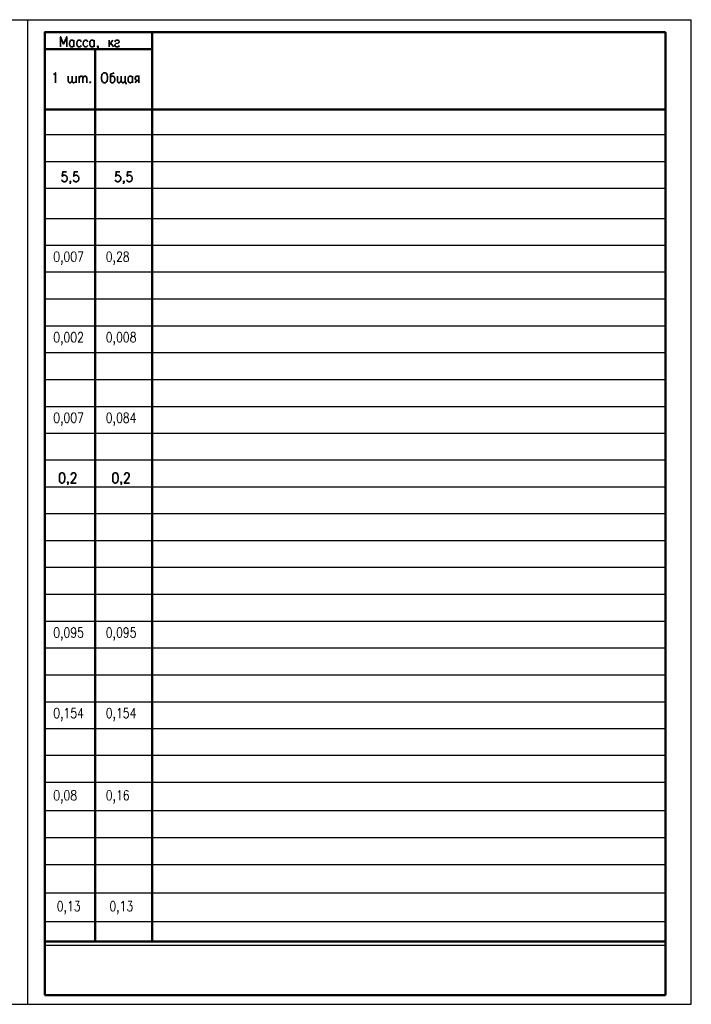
# Model space of a CAD drawing. Extents: x -412 to 8, y 12 to 309.
# Tile 3 of 3: x -195 to 8, y 12 to 309. Entities that reach past the tile are written whole.
import ezdxf

# ---------------------------------------------------------------- set-up
doc = ezdxf.new("R2010")
doc.units = 0
doc.layers.get('0').update_dxf_attribs({"lineweight": 25})
doc.layers.add('Text', color=3, linetype='Continuous')
doc.styles.add('Style1', font='romans.shx', dxfattribs={"width": 0.8})

msp = doc.modelspace()

# ---------------------------------------------------------------- linework, layer by layer
for p, q in [((-412.19, 309.09), (7.81, 309.09)), ((7.81, 12.09), (7.81, 309.09)), ((-412.19, 12.09), (7.81, 12.09))]:
    msp.add_line(p, q)
at = {"color": 7, "lineweight": 25}
msp.add_line((-192.36, 12.09), (-192.36, 309.09), dxfattribs=at)
at = {"color": 7, "lineweight": 50}
for p, q in [((-187.28, 305.31), (-187.28, 14.82)), ((-154.86, 305.31), (-154.86, 31.07)), ((-154.86, 305.31), (-154.86, 300.23)), ((0, 14.82), (0, 305.31)), ((-172.13, 300.23), (-172.13, 31.07)), ((-187.28, 14.82), (0, 14.82))]:
    msp.add_line(p, q, dxfattribs=at)
at = {"color": 7, "lineweight": 50, "flags": 128}
for points in [[(0, 305.31), (-187.28, 305.31)], [(-187.28, 305.31), (-172.13, 305.31)], [(-154.86, 305.31), (-187.28, 305.31), (-187.28, 290.15), (-187.28, 305.31)], [(-154.86, 300.23), (-187.28, 300.23)], [(-187.28, 282.02), (0, 282.02)], [(-187.28, 31.07), (0, 31.07)]]:
    msp.add_lwpolyline(points, dxfattribs=at)
at = {"color": 7, "lineweight": 35, "flags": 128}
for points in [[(-180.68, 300.91), (-180.68, 303.95), (-181.61, 301.75), (-182.54, 303.95), (-182.54, 300.91)], [(-178.48, 301.33), (-178.73, 300.99), (-178.9, 300.91), (-179.32, 300.91), (-179.49, 300.99), (-179.66, 301.16), (-179.75, 301.33), (-179.83, 301.75), (-179.83, 302.01), (-179.75, 302.43), (-179.49, 302.77), (-179.32, 302.94), (-178.9, 302.94), (-178.73, 302.77), (-178.48, 302.43)], [(-178.48, 302.94), (-178.48, 300.91)], [(-176.28, 302.43), (-176.53, 302.77), (-176.7, 302.94), (-177.12, 302.94), (-177.29, 302.77), (-177.55, 302.43), (-177.63, 302.01), (-177.63, 301.75), (-177.55, 301.33), (-177.29, 300.99), (-177.12, 300.91), (-176.7, 300.91), (-176.53, 300.99), (-176.28, 301.33)], [(-174.33, 302.43), (-174.58, 302.77), (-174.75, 302.94), (-175.09, 302.94), (-175.34, 302.77), (-175.6, 302.43), (-175.68, 302.01), (-175.68, 301.75), (-175.6, 301.33), (-175.34, 300.99), (-175.09, 300.91), (-174.75, 300.91), (-174.58, 300.99), (-174.33, 301.33)], [(-172.38, 301.33), (-172.55, 300.99), (-172.8, 300.91), (-173.14, 300.91), (-173.4, 300.99), (-173.48, 301.16), (-173.65, 301.33), (-173.74, 301.75), (-173.74, 302.01), (-173.65, 302.43), (-173.4, 302.77), (-173.14, 302.94), (-172.8, 302.94), (-172.55, 302.77), (-172.38, 302.43)], [(-172.38, 302.94), (-172.38, 300.91)], [(-171.2, 300.99), (-171.28, 300.91), (-171.45, 300.99), (-171.28, 301.16), (-171.2, 300.99), (-171.2, 300.74), (-171.28, 300.48), (-171.45, 300.31)], [(-167.81, 302.94), (-167.81, 300.91)], [(-166.71, 302.94), (-167.81, 301.5)], [(-167.39, 302.01), (-166.54, 300.91)], [(-166.12, 302.43), (-165.95, 302.77), (-165.61, 302.94), (-165.27, 302.94), (-164.93, 302.77), (-164.85, 302.43), (-164.93, 302.18), (-165.18, 302.01), (-165.78, 301.92), (-165.95, 301.75), (-166.12, 301.5), (-166.12, 301.33), (-165.95, 300.99), (-165.61, 300.91), (-165.27, 300.91), (-164.93, 300.99), (-164.85, 301.33)], [(-184.69, 292.52), (-184.44, 292.69), (-184.1, 293.11), (-184.1, 290.07)], [(-179.02, 290.66), (-179.36, 290.23), (-179.61, 290.07), (-179.87, 290.07), (-180.03, 290.23), (-180.2, 290.66), (-180.2, 292.1)], [(-177.83, 290.66), (-178.26, 290.23), (-178.43, 290.07), (-178.68, 290.07), (-178.93, 290.23), (-179.02, 290.66), (-179.02, 292.1)], [(-177.83, 290.07), (-177.83, 292.1)], [(-176.9, 292.1), (-176.9, 290.07)], [(-176.9, 291.5), (-176.56, 291.93), (-176.39, 292.1), (-176.14, 292.1), (-175.89, 291.93), (-175.8, 291.5), (-175.8, 290.07)], [(-175.8, 291.5), (-175.46, 291.93), (-175.21, 292.1), (-174.95, 292.1), (-174.79, 291.93), (-174.62, 291.5), (-174.62, 290.07)], [(-169.54, 293.11), (-169.03, 293.11), (-168.77, 292.94), (-168.6, 292.69), (-168.44, 292.35), (-168.35, 291.93), (-168.35, 291.25), (-168.44, 290.74), (-168.6, 290.49), (-168.77, 290.23), (-169.03, 290.07), (-169.54, 290.07), (-169.71, 290.23), (-169.96, 290.49), (-170.04, 290.74), (-170.21, 291.25), (-170.21, 291.93), (-170.04, 292.35), (-169.96, 292.69), (-169.71, 292.94), (-169.54, 293.11)], [(-166.4, 293.11), (-166.57, 292.94), (-167.17, 292.77), (-167.42, 292.69), (-167.5, 292.35), (-167.5, 290.66), (-167.42, 290.32), (-167.33, 290.23), (-167.08, 290.07), (-166.74, 290.07), (-166.49, 290.23), (-166.23, 290.49), (-166.15, 290.91), (-166.15, 291.25), (-166.23, 291.67), (-166.4, 291.76), (-166.49, 291.93), (-166.74, 292.1), (-167.08, 292.1), (-167.33, 291.93), (-167.5, 291.67)], [(-164.2, 290.66), (-164.54, 290.23), (-164.79, 290.07), (-164.96, 290.07), (-165.22, 290.23), (-165.3, 290.66), (-165.3, 292.1)], [(-163.02, 290.66), (-163.36, 290.23), (-163.61, 290.07), (-163.86, 290.07), (-164.03, 290.23), (-164.2, 290.66), (-164.2, 292.1)], [(-163.02, 292.1), (-163.02, 290.07), (-162.76, 290.07), (-162.76, 289.64)], [(-160.82, 290.49), (-161.07, 290.23), (-161.32, 290.07), (-161.66, 290.07), (-161.83, 290.23), (-162, 290.32), (-162.09, 290.49), (-162.17, 290.91), (-162.17, 291.25), (-162.09, 291.67), (-161.83, 291.93), (-161.66, 292.1), (-161.32, 292.1), (-161.07, 291.93), (-160.82, 291.67)], [(-160.82, 292.1), (-160.82, 290.07)], [(-158.87, 290.07), (-158.87, 292.1), (-159.55, 292.1), (-159.8, 291.93), (-159.88, 291.76), (-160.05, 291.5), (-160.05, 291.34), (-159.88, 291.08), (-159.8, 290.91), (-159.55, 290.74), (-158.87, 290.74)], [(-173.6, 290.32), (-173.68, 290.23), (-173.6, 290.07), (-173.43, 290.23), (-173.6, 290.32)], [(-160.05, 290.07), (-159.55, 290.74)], [(-180.76, 263.23), (-181.86, 263.23), (-182.03, 261.87), (-181.86, 262.04), (-181.53, 262.21), (-181.19, 262.21), (-180.85, 262.04), (-180.59, 261.79), (-180.51, 261.37), (-180.51, 261.03), (-180.59, 260.6), (-180.85, 260.35), (-181.19, 260.18), (-181.53, 260.18), (-181.86, 260.35), (-182.03, 260.43), (-182.12, 260.77)], [(-177.29, 263.23), (-178.39, 263.23), (-178.56, 261.87), (-178.39, 262.04), (-178.05, 262.21), (-177.72, 262.21), (-177.38, 262.04), (-177.12, 261.79), (-177.04, 261.37), (-177.04, 261.03), (-177.12, 260.6), (-177.38, 260.35), (-177.72, 260.18), (-178.05, 260.18), (-178.39, 260.35), (-178.56, 260.43), (-178.65, 260.77)], [(-164.59, 263.23), (-165.78, 263.23), (-165.86, 261.87), (-165.78, 262.04), (-165.44, 262.21), (-165.1, 262.21), (-164.76, 262.04), (-164.51, 261.79), (-164.34, 261.37), (-164.34, 261.03), (-164.51, 260.6), (-164.76, 260.35), (-165.1, 260.18), (-165.44, 260.18), (-165.78, 260.35), (-165.86, 260.43), (-166.03, 260.77)], [(-161.12, 263.23), (-162.31, 263.23), (-162.39, 261.87), (-162.31, 262.04), (-161.97, 262.21), (-161.63, 262.21), (-161.29, 262.04), (-161.04, 261.79), (-160.87, 261.37), (-160.87, 261.03), (-161.04, 260.6), (-161.29, 260.35), (-161.63, 260.18), (-161.97, 260.18), (-162.31, 260.35), (-162.39, 260.43), (-162.56, 260.77)], [(-179.49, 260.35), (-179.58, 260.18), (-179.66, 260.35), (-179.58, 260.43), (-179.49, 260.35), (-179.49, 260.01), (-179.58, 259.76), (-179.66, 259.59)], [(-163.32, 260.35), (-163.49, 260.18), (-163.58, 260.35), (-163.49, 260.43), (-163.32, 260.35), (-163.32, 260.01), (-163.49, 259.76), (-163.58, 259.59)], [(-182.2, 172.38), (-182.54, 172.3), (-182.8, 171.79), (-182.88, 171.11), (-182.88, 170.69), (-182.8, 169.93), (-182.54, 169.5), (-182.2, 169.33), (-181.95, 169.33), (-181.61, 169.5), (-181.36, 169.93), (-181.27, 170.69), (-181.27, 171.11), (-181.36, 171.79), (-181.61, 172.3), (-181.95, 172.38), (-182.2, 172.38)], [(-179.32, 171.7), (-179.32, 171.79), (-179.15, 172.13), (-179.07, 172.3), (-178.82, 172.38), (-178.39, 172.38), (-178.14, 172.3), (-178.05, 172.13), (-177.88, 171.79), (-177.88, 171.53), (-178.05, 171.28), (-178.22, 170.77), (-179.41, 169.33), (-177.8, 169.33)], [(-166.12, 172.38), (-166.45, 172.3), (-166.71, 171.79), (-166.79, 171.11), (-166.79, 170.69), (-166.71, 169.93), (-166.45, 169.5), (-166.12, 169.33), (-165.86, 169.33), (-165.52, 169.5), (-165.27, 169.93), (-165.18, 170.69), (-165.18, 171.11), (-165.27, 171.79), (-165.52, 172.3), (-165.86, 172.38), (-166.12, 172.38)], [(-163.24, 171.7), (-163.24, 171.79), (-163.07, 172.13), (-162.98, 172.3), (-162.73, 172.38), (-162.31, 172.38), (-162.05, 172.3), (-161.97, 172.13), (-161.8, 171.79), (-161.8, 171.53), (-161.97, 171.28), (-162.14, 170.77), (-163.32, 169.33), (-161.71, 169.33)], [(-180.26, 169.5), (-180.34, 169.33), (-180.42, 169.5), (-180.34, 169.67), (-180.26, 169.5), (-180.26, 169.25), (-180.34, 168.91), (-180.42, 168.83)], [(-164.17, 169.5), (-164.25, 169.33), (-164.34, 169.5), (-164.25, 169.67), (-164.17, 169.5), (-164.17, 169.25), (-164.25, 168.91), (-164.34, 168.83)]]:
    msp.add_lwpolyline(points, dxfattribs=at)
at = {"color": 7, "lineweight": 25, "flags": 128}
for points in [[(-187.28, 274.49), (0, 274.49)], [(-187.28, 266.36), (0, 266.36)], [(-187.28, 258.23), (0, 258.23)], [(-187.28, 249.17), (0, 249.17)], [(-187.28, 241.05), (0, 241.05)], [(-187.28, 233), (0, 233)], [(-187.28, 224.87), (0, 224.87)], [(-187.28, 216.75), (0, 216.75)], [(-187.28, 208.7), (0, 208.7)], [(-187.28, 200.58), (0, 200.58)], [(-187.28, 192.45), (0, 192.45)], [(-187.28, 184.4), (0, 184.4)], [(-187.28, 176.28), (0, 176.28)], [(-187.28, 168.15), (0, 168.15)], [(-187.28, 160.1), (0, 160.1)], [(-187.28, 151.98), (0, 151.98)], [(-187.28, 151.98), (0, 151.98)], [(-187.28, 143.93), (0, 143.93)], [(-187.28, 135.81), (0, 135.81)], [(-187.28, 127.68), (0, 127.68)], [(-187.28, 119.63), (0, 119.63)], [(-187.28, 111.51), (0, 111.51)], [(-187.28, 103.38), (0, 103.38)], [(-187.28, 95.33), (0, 95.33)], [(-187.28, 87.21), (0, 87.21)], [(-187.28, 79.08), (0, 79.08)], [(-187.28, 70.53), (0, 70.53)], [(-187.28, 62.4), (0, 62.4)], [(-187.28, 54.27), (0, 54.27)], [(-187.28, 45.72), (0, 45.72)], [(-187.28, 37.08), (0, 37.08)], [(-187.28, 29.97), (0, 29.97)]]:
    msp.add_lwpolyline(points, dxfattribs=at)

# ---------------------------------------------------------------- texts
at = {"layer": 'Text', "style": 'Style1', "width": 0.8}
for s, p in [('0,007', (-184.73, 236.11)), ('0,28', (-168.88, 236.11)), ('0,002', (-184.73, 211.81)), ('0,008', (-168.88, 211.81)), ('0,007', (-184.73, 187.51)), ('0,084', (-168.88, 187.51)), ('0,095', (-184.73, 122.74)), ('0,095', (-168.88, 122.74)), ('0,154', (-184.73, 98.44)), ('0,154', (-168.88, 98.44)), ('0,08', (-184.73, 73.63)), ('0,16', (-168.88, 73.63)), ('0,13', (-183.66, 40.19)), ('0,13', (-167.8, 40.19))]:
    msp.add_text(s, height=3, dxfattribs=at).set_placement(p)

doc.saveas('drawing.dxf')
